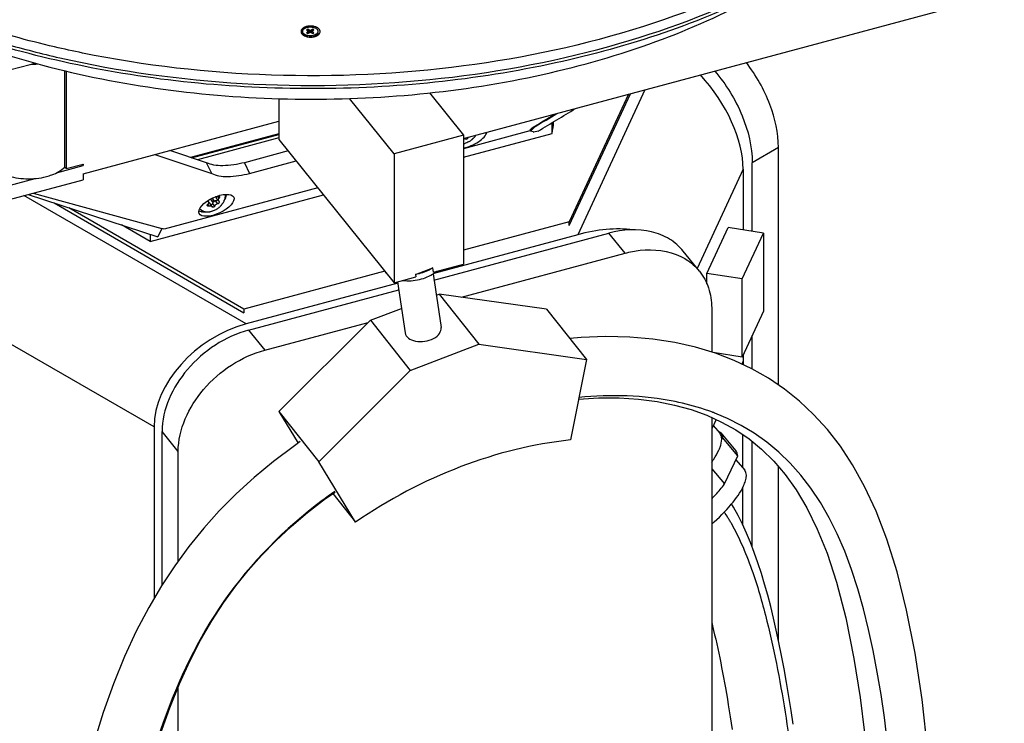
# Model space of a CAD drawing. Header units: millimetres. Extents: x 495 to 1405, y 204 to 2450.
# Tile 4 of 6: x 836 to 1351, y 1695 to 2063. Entities that reach past the tile are written whole.
import ezdxf

# ---------------------------------------------------------------- set-up
doc = ezdxf.new("R2010")
doc.units = ezdxf.units.MM
doc.header["$LTSCALE"] = 172.55681
doc.layers.get('0').update_dxf_attribs({"linetype": 'CONTINUOUS'})

msp = doc.modelspace()

# ---------------------------------------------------------------- linework, layer by layer
at = {"color": 7, "linetype": 'Continuous'}
for p, q in [((1068.41, 2000.56), (1351.38, 2076.55)), ((984.21, 2056.63), (984.21, 2056.08)), ((986.93, 2057.76), (986.27, 2057.38)), ((986.27, 2057.38), (987.36, 2056.75)), ((987.36, 2056.51), (986.27, 2055.88)), ((986.27, 2055.88), (986.93, 2055.5)), ((987.3, 2056.79), (986.93, 2057.76)), ((988.01, 2057.13), (986.93, 2057.76)), ((986.93, 2055.5), (988.01, 2056.13)), ((987.36, 2055.76), (987.36, 2056.51)), ((987.45, 2055.81), (987.45, 2056.63)), ((987.48, 2056.34), (987.45, 2056.4)), ((987.48, 2056.34), (987.45, 2056.32)), ((987.92, 2056.08), (987.48, 2056.34)), ((988.01, 2056.13), (988.01, 2057.13)), ((989.53, 2057.76), (988.44, 2057.13)), ((988.44, 2057.13), (988.44, 2056.13)), ((988.44, 2056.13), (989.53, 2055.5)), ((988.98, 2056.34), (988.53, 2056.08)), ((989, 2056.4), (988.98, 2056.34)), ((989, 2056.32), (988.98, 2056.34)), ((989, 2055.81), (989, 2056.63)), ((989.09, 2056.75), (990.18, 2057.38)), ((989.09, 2056.51), (989.09, 2055.76)), ((990.18, 2055.88), (989.09, 2056.51)), ((989.53, 2057.76), (989.15, 2056.79)), ((990.18, 2057.38), (989.53, 2057.76)), ((989.53, 2055.5), (990.18, 2055.88)), ((992.25, 2056.63), (992.25, 2056.07)), ((985.38, 2054.43), (986.24, 2053.94)), ((989.98, 2053.8), (991.06, 2054.43)), ((830.77, 2036.48), (841.59, 2039.39)), ((841.58, 2039.38), (844.11, 2040.06)), ((859.7, 2036.08), (859.7, 1985.86)), ((860.51, 2035.9), (860.51, 1984.86)), ((1163.29, 2026.04), (1128.15, 1950.32)), ((971.83, 2021.48), (971.83, 2000.09)), ((1032.14, 1992.6), (1008.82, 2021.54)), ((1050.56, 2024.49), (1068.41, 2002.34)), ((1123.76, 1955.1), (1155.86, 2024.04)), ((1154.82, 2023.76), (1123.76, 1957.06)), ((869.39, 1982.13), (971.83, 2009.64)), ((1103.18, 2004.6), (1068.41, 1995.27)), ((1103.09, 2004.94), (1104.3, 2006.23)), ((1103.49, 2004.37), (1103.09, 2004.94)), ((1105.91, 2006.89), (1103.49, 2004.37)), ((1104.3, 2006.23), (1105.91, 2006.89)), ((1107.4, 2004.5), (1105.16, 2003.91)), ((1114.75, 2003.21), (1114.76, 2008.91)), ((971.83, 2003.08), (925.62, 1990.68)), ((926.1, 1990.52), (971.83, 2002.79)), ((971.83, 2000.88), (929.27, 1989.46)), ((971.83, 2000.09), (1032.14, 1925.23)), ((1068.41, 2002.34), (1032.14, 1992.6)), ((1068.41, 1990.78), (1114.75, 2003.21)), ((1068.41, 2002.34), (1068.41, 1934.97)), ((1070.6, 2000.81), (1070.38, 2001.09)), ((1074.31, 2001.58), (1074.3, 2001.57)), ((1074.31, 2001.58), (1074.3, 2001.57)), ((1104.79, 2004.02), (1105.16, 2003.91)), ((934, 1987.88), (914.76, 1994.32)), ((976.64, 1994.12), (953.77, 1987.98)), ((1233.21, 1995.85), (1219.49, 1987.93)), ((1233.21, 1871.73), (1233.21, 1995.85)), ((906.9, 1992.2), (936.64, 1982.25)), ((956.42, 1982.35), (980.84, 1988.91)), ((1032.14, 1992.6), (1032.14, 1925.23)), ((855.43, 1982.69), (869.39, 1986.44)), ((860.51, 1984.86), (859.7, 1985.86)), ((860.51, 1984.86), (869.39, 1987.25)), ((868.85, 1987.11), (869.39, 1986.43)), ((869.39, 1987.25), (869.39, 1986.43)), ((936.64, 1982.25), (934, 1987.88)), ((953.77, 1987.98), (956.42, 1982.35)), ((1214.75, 1984.55), (1190.68, 1932.7)), ((1214.75, 1984.55), (1214.75, 1952.79)), ((1219.49, 1952.06), (1219.49, 1987.93)), ((830.76, 1976.06), (844.25, 1979.68)), ((830.77, 1968.71), (869.39, 1979.08)), ((869.39, 1982.13), (869.39, 1979.09)), ((992.19, 1974.82), (911.82, 1953.26)), ((954.7, 1903.63), (838.41, 1970.76)), ((840.68, 1971.37), (908.44, 1949.23)), ((843.21, 1972.05), (910.57, 1953.6)), ((904.4, 1946.78), (995.16, 1971.13)), ((934.98, 1967.57), (934.58, 1968.07)), ((937.17, 1967.53), (936.05, 1968.93)), ((937.95, 1968.16), (936.95, 1969.4)), ((940.27, 1967.96), (939.08, 1969.44)), ((940.52, 1969.41), (939.81, 1970.29)), ((943.87, 1970.97), (943.87, 1970.97)), ((943.87, 1970.97), (943.87, 1970.97)), ((944.45, 1971), (943.9, 1970.85)), ((854.19, 1966.96), (953.49, 1909.42)), ((953.49, 1911.38), (861.95, 1964.42)), ((931.5, 1963.02), (931.5, 1963.02)), ((931.5, 1963.02), (931.5, 1963.02)), ((934.65, 1967.83), (934.5, 1968.02)), ((935.34, 1965.33), (934.63, 1966.21)), ((936.79, 1965.24), (935.59, 1966.73)), ((938.28, 1965.31), (937.12, 1966.74)), ((939.83, 1966.53), (938.67, 1967.97)), ((941.29, 1965.29), (941.28, 1965.28)), ((941.29, 1965.29), (941.28, 1965.28)), ((931.12, 1962.46), (932.08, 1962.71)), ((932.26, 1962.63), (931.41, 1962.41)), ((931.56, 1962.23), (931.41, 1962.41)), ((932.09, 1962.71), (932.08, 1962.71)), ((932.09, 1962.71), (932.08, 1962.71)), ((932.38, 1962.58), (932.38, 1962.59)), ((932.39, 1962.59), (932.38, 1962.59)), ((904.4, 1946.78), (889.48, 1955.42)), ((910.57, 1953.6), (908.44, 1949.23)), ((1123.76, 1957.06), (1068.41, 1942.21)), ((1123.76, 1955.1), (1123.76, 1957.06)), ((1195.79, 1930.02), (1206.92, 1954)), ((1225.37, 1951.15), (1206.92, 1954)), ((904.4, 1950.55), (904.4, 1946.78)), ((1128.15, 1950.32), (1052.92, 1930.07)), ((1052.96, 1926.49), (1144.5, 1951.13)), ((1152.95, 1940.66), (1144.5, 1951.13)), ((1214.24, 1927.17), (1225.37, 1951.15)), ((1225.37, 1951.15), (1225.37, 1910.32)), ((1067.38, 1917.63), (1152.95, 1940.66)), ((1191.85, 1931.26), (1183.4, 1941.72)), ((1043.29, 1929.53), (1052.39, 1933.04)), ((1052.73, 1930.76), (1052.39, 1933.04)), ((1052.73, 1930.76), (1068.41, 1934.97)), ((906.47, 1849.82), (769.58, 1928.85)), ((1027.19, 1931.16), (953.49, 1911.38)), ((1032.14, 1925.23), (1043.48, 1928.28)), ((1043.29, 1929.53), (1043.48, 1928.28)), ((1052.45, 1929.84), (1056.66, 1901.78)), ((1195.79, 1924.6), (1195.79, 1930.02)), ((1214.24, 1927.17), (1195.79, 1930.02)), ((1214.24, 1886.34), (1214.24, 1927.17)), ((1033.97, 1924.97), (954.7, 1903.63)), ((1033.86, 1925.7), (1037.87, 1898.96)), ((955.99, 1900.38), (1034.49, 1921.51)), ((1054.12, 1918.72), (1055.64, 1919.3)), ((1055.64, 1919.3), (1076.51, 1893.05)), ((1111.84, 1911.29), (1055.64, 1919.3)), ((953.49, 1911.38), (953.49, 1909.42)), ((1019.66, 1905.58), (1035.95, 1911.79)), ((1198.27, 1912.04), (1198.27, 1888.94)), ((1111.84, 1911.29), (1132.71, 1885.04)), ((1225.37, 1910.32), (1214.24, 1886.34)), ((964.44, 1889.92), (1018.57, 1904.49)), ((1019.66, 1905.58), (971.8, 1857.86)), ((1019.66, 1905.58), (1040.54, 1879.32)), ((955.99, 1900.38), (964.44, 1889.92)), ((1129.92, 1896.54), (1124.03, 1895.96)), ((1219.49, 1880.1), (1219.49, 1897.66)), ((1040.54, 1879.32), (1076.51, 1893.05)), ((1076.51, 1893.05), (1132.71, 1885.04)), ((1214.24, 1886.34), (1199.1, 1888.68)), ((1210.02, 1884.59), (1200.18, 1888.36)), ((1214.75, 1887.44), (1214.75, 1882.36)), ((1132.71, 1885.04), (1124.42, 1842.97)), ((1219.3, 1880.21), (1210.02, 1884.59)), ((1214.57, 1883.86), (1214.04, 1882.72)), ((1214.57, 1882.45), (1214.57, 1883.86)), ((992.68, 1831.6), (1040.54, 1879.32)), ((971.8, 1857.86), (981.91, 1841.34)), ((971.8, 1857.86), (992.68, 1831.6)), ((1187.55, 1858.83), (1195.75, 1855.87)), ((1195.75, 1855.87), (1203.45, 1852.37)), ((1198.27, 1854.73), (1198.24, 870.4)), ((1199.3, 1857.26), (1199.13, 1857.33)), ((1199.3, 1857.26), (1199.13, 1857.33)), ((906.47, 1849.82), (906.47, 1760.03)), ((1200.56, 1853.69), (1198.27, 1848.74)), ((1199.09, 1850.51), (1202.62, 1846.33)), ((910.67, 1767.1), (910.67, 1847.36)), ((919.12, 1836.89), (910.67, 1847.36)), ((1201.85, 1847.24), (1202.29, 1847.3)), ((1203, 1846.66), (1210.97, 1837.23)), ((1214.57, 1828.33), (1214.57, 1845.72)), ((983.02, 1842.1), (979.91, 1839.98)), ((1203.55, 1843.4), (1203.93, 1844.2)), ((1211.9, 1834.77), (1203.93, 1844.2)), ((1219.49, 1786.92), (1219.49, 1842.15)), ((919.12, 1779.65), (919.12, 1836.89)), ((1205.03, 1819.96), (1211.9, 1834.77)), ((1011.98, 1800.06), (992.68, 1831.6)), ((1210.92, 1832.65), (1215.56, 1827.16)), ((1233.21, 1738.31), (1233.21, 1829.05)), ((1198.26, 1827.96), (1205.03, 1819.96)), ((1000.11, 1815), (1011.98, 1800.06)), ((1214.57, 1798.49), (1214.57, 1818.25)), ((919.09, 448.83), (919.12, 1713.79)), ((1205.47, 1713.29), (1205.96, 1710.45)), ((1205.96, 1710.45), (1206.48, 1707.44)), ((1206.48, 1707.44), (1206.97, 1704.53)), ((1206.97, 1704.53), (1207.49, 1701.31)), ((1207.49, 1701.31), (1207.98, 1698.24))]:
    msp.add_line(p, q, dxfattribs=at)
for points in [[(1200.18, 1888.36), (1189.86, 1891.47), (1178.95, 1893.93), (1167.46, 1895.7), (1155.46, 1896.75), (1142.95, 1897.04), (1129.92, 1896.54)], [(1311.43, 1680.1), (1308.32, 1707.31), (1304.66, 1731.56), (1300.29, 1753.97), (1295.31, 1773.96), (1289.97, 1791.07), (1284.35, 1805.73), (1278.31, 1818.73), (1272, 1830.06), (1265.6, 1839.75), (1258.81, 1848.5), (1251.63, 1856.38), (1244.24, 1863.31), (1236.37, 1869.59), (1228.02, 1875.25), (1219.3, 1880.21)], [(1128.63, 1864.33), (1139.11, 1864.96), (1149.81, 1864.96), (1160.04, 1864.32), (1169.72, 1863.07), (1178.85, 1861.24), (1187.55, 1858.83)], [(1290.16, 1685.78), (1288.62, 1697.9), (1286.88, 1709.85), (1284.94, 1721.54), (1282.78, 1732.89), (1280.38, 1743.93), (1277.72, 1754.67), (1274.75, 1765.12), (1271.46, 1775.2), (1267.86, 1784.8), (1263.95, 1793.83), (1259.72, 1802.34), (1255.15, 1810.31), (1250.23, 1817.74), (1244.96, 1824.6), (1239.35, 1830.91), (1233.4, 1836.66), (1227.14, 1841.85), (1220.55, 1846.51), (1213.69, 1850.62), (1206.57, 1854.21), (1201.19, 1856.47)], [(1203.45, 1852.37), (1210.83, 1848.25), (1217.81, 1843.52), (1224.39, 1838.14), (1230.76, 1831.92), (1236.77, 1824.88), (1242.45, 1816.92), (1248.08, 1807.46), (1253.5, 1796.42), (1258.61, 1783.76), (1263.53, 1768.71)], [(979.91, 1839.98), (969.04, 1831.8), (958.95, 1823.43), (949.45, 1814.76), (940.64, 1805.88), (932.48, 1796.81), (924.67, 1787.22), (917.32, 1777.19), (910.42, 1766.73), (903.71, 1755.34)], [(986.82, 1805.05), (996.26, 1812.31), (1001.2, 1815.76)], [(1212.04, 1803.56), (1209.66, 1807.84), (1208.64, 1809.5)], [(909.93, 1689.34), (914.72, 1702.84), (919.79, 1715.45), (925.18, 1727.27), (930.82, 1738.24), (936.7, 1748.38), (942.87, 1757.88), (949.21, 1766.63), (955.71, 1774.74), (962.69, 1782.62), (970.2, 1790.31), (978.16, 1797.71), (986.82, 1805.05)], [(1240.94, 1694.36), (1239.86, 1701.48), (1238.68, 1708.88), (1237.45, 1716.18), (1236.17, 1723.31), (1234.83, 1730.35), (1233.46, 1737.14), (1232.07, 1743.59), (1230.64, 1749.79), (1229.16, 1755.83), (1227.61, 1761.75), (1225.99, 1767.51), (1224.29, 1773.15), (1222.48, 1778.69), (1220.57, 1784.11), (1218.57, 1789.31), (1216.49, 1794.28), (1214.32, 1799.03), (1212.04, 1803.56)], [(1263.53, 1768.71), (1268.4, 1749.93), (1272.68, 1728.68), (1275.9, 1708.24), (1278.21, 1689.89)], [(903.71, 1755.34), (897.21, 1742.92), (891.07, 1729.67), (885.27, 1715.43), (879.91, 1700.46), (874.92, 1684.6), (870.09, 1667.05), (865.59, 1648.27), (861.33, 1627.85), (856.99, 1603.71)], [(1198.26, 1747.49), (1198.71, 1745.71), (1199.27, 1743.41), (1199.82, 1741.09)], [(1199.82, 1741.09), (1200.36, 1738.74), (1200.89, 1736.36), (1201.42, 1733.95), (1201.94, 1731.51), (1202.46, 1729.03), (1202.97, 1726.52), (1203.47, 1723.98), (1203.97, 1721.39), (1204.47, 1718.75), (1204.97, 1716.06), (1205.47, 1713.29)], [(1207.98, 1698.24), (1208.49, 1694.98), (1208.99, 1691.63)]]:
    msp.add_lwpolyline(points, dxfattribs=at)
for centre, radius, start, end in [((985.24, 2056.5), 1.85, 157.4071, 166.2082), ((985.45, 2056.66), 2.07, 205.173, 207.7154), ((987.34, 2054.28), 4.97, 115.6415, 119.9421), ((987.62, 2053.7), 5.61, 112.9362, 115.6753), ((987.81, 2053.26), 6.09, 110.4894, 112.9411), ((988.25, 2051.81), 7.61, 100.3576, 103.0524), ((988.31, 2051.51), 7.91, 99.4039, 100.3699), ((988.33, 2051.33), 8.1, 97.8483, 99.4019), ((988.36, 2051.12), 8.31, 95.9975, 97.8477), ((988.38, 2050.97), 8.46, 94.7008, 95.9997), ((988.39, 2050.85), 8.58, 91.1011, 94.6983), ((988.39, 2050.85), 8.58, 89.6293, 91.1045), ((988.39, 2050.84), 8.59, 85.0479, 89.6296), ((988.41, 2051.06), 8.37, 81.4779, 85.0575), ((988.45, 2051.36), 8.07, 80.0674, 81.4675), ((988.49, 2051.56), 7.86, 78.8782, 80.0668), ((988.55, 2051.88), 7.54, 76.3612, 78.8884), ((989, 2053.31), 6.03, 67.0773, 69.0324), ((989.19, 2053.76), 5.55, 63.4536, 67.1016), ((989.37, 2054.13), 5.13, 62.2379, 63.4217), ((989.53, 2054.43), 4.79, 59.2507, 62.2589), ((989.8, 2054.87), 4.28, 54.4302, 59.2781), ((990.01, 2055.18), 3.9, 52.6489, 54.3825), ((991.1, 2056.27), 2.36, 32.9125, 35.4933), ((991.23, 2056.35), 2.2, 27.649, 32.9411), ((991.64, 2056.55), 1.76, 341.9902, 352.2356), ((991.68, 2056.53), 1.72, 3.656, 14.5889), ((991.73, 2056.53), 1.67, 352.283, 359.9727), ((991.74, 2056.53), 1.66, 359.9904, 3.5998), ((986.3, 2057.33), 3.16, 224.698, 227.1894), ((986.43, 2057.47), 3.35, 227.1823, 228.8992), ((986.61, 2057.68), 3.63, 228.9287, 232.8385), ((986.8, 2057.93), 3.94, 232.8136, 234.8896), ((986.96, 2058.15), 4.21, 234.8966, 237.5925), ((987.24, 2057.64), 3.71, 238.6272, 239.9628), ((987.95, 2060.19), 6.49, 250.1492, 251.3724), ((988.06, 2060.51), 6.82, 251.3867, 254.443), ((988.15, 2060.85), 7.17, 254.4318, 256.3529), ((988.26, 2061.28), 7.62, 256.3725, 259.8875), ((988.37, 2061.9), 8.25, 259.8911, 264.5768), ((988.21, 2060.49), 6.74, 262.9225, 265.3204), ((988.4, 2062.17), 8.52, 264.5515, 265.433), ((988.23, 2060.66), 6.91, 265.3148, 275.8366), ((988.4, 2062.24), 8.59, 265.4345, 268.849), ((988.4, 2062.24), 8.59, 268.8495, 272.5597), ((988.4, 2062.22), 8.58, 272.5585, 273.8774), ((988.41, 2062.09), 8.44, 273.8702, 277.0663), ((988.44, 2061.85), 8.2, 277.0718, 278.6073), ((988.48, 2061.59), 7.93, 278.6021, 280.9083), ((988.54, 2061.26), 7.6, 280.9121, 282.5591), ((988.62, 2060.92), 7.25, 282.5529, 285.3588), ((989.54, 2054.04), 0.683, 350.5557, 351.332), ((988.69, 2047.39), 6.95, 72.3815, 75.0337), ((988.74, 2060.49), 6.8, 285.3393, 289.4378), ((988.9, 2060.03), 6.31, 289.4602, 291.4568), ((989.17, 2057.71), 3.79, 299.9169, 300.0801), ((989.26, 2057.56), 3.61, 300.0637, 303.6756), ((989.04, 2059.68), 5.94, 291.4546, 293.6005), ((989.18, 2059.36), 5.59, 293.605, 295.2757), ((989.43, 2058.83), 5.01, 295.2179, 299.931), ((840.93, 2076.92), 37.54, 270.9916, 277.1543), ((-1108.4, 5706.26), 4314.26, 300.90389, 301.20743), ((-546.49, 4769.69), 3218.98, 300.85265, 301.10095), ((-600.24, 4878.25), 3340.01, 300.71868, 300.94612), ((1068.03, 2012.31), 47.61, 348.979, 356.4365), ((1066.31, 1865.33), 143.93, 74.495, 75.0306), ((1066.01, 2008.13), 10.56, 299.2231, 302.5023), ((1065.89, 2008.31), 10.78, 302.5126, 310.7039), ((1065.89, 2008.32), 10.79, 310.6994, 312.1384), ((1065.91, 2008.29), 10.76, 312.1386, 313.0859), ((1065.94, 2008.27), 10.72, 313.086, 313.7896), ((1065.96, 2008.25), 10.69, 313.7898, 314.0393), ((1065.97, 2008.24), 10.68, 314.0392, 314.6559), ((1065.98, 2008.23), 10.66, 314.6559, 315.1229), ((1066, 2008.2), 10.62, 315.1223, 316.4443), ((1066.05, 2008.16), 10.56, 316.4446, 317.3321), ((1066.11, 2008.1), 10.48, 317.3312, 318.7955), ((1066.24, 2007.99), 10.31, 318.7919, 321.4963), ((1066.34, 2007.91), 10.18, 321.5613, 321.7631), ((1066.36, 2007.89), 10.15, 321.7629, 322.3862), ((1066.46, 2007.81), 10.02, 322.383, 324.477), ((1066.65, 2007.68), 9.79, 324.4765, 326.5448), ((1066.67, 2006.42), 8.73, 281.4562, 285.1087), ((1066.57, 2006.82), 9.14, 285.1042, 288.0619), ((939.86, 1969.92), 0.939, 174.7099, 179.9319), ((939.68, 1969.9), 0.754, 194.3289, 195.6428), ((939.65, 1969.89), 0.723, 195.5965, 205.9252), ((939.62, 1969.88), 0.694, 205.991, 208.9109), ((939.61, 1969.87), 0.68, 208.9083, 218.8136), ((940.91, 1968.37), 0.773, 189.9324, 194.1111), ((940.84, 1968.36), 0.694, 194.1009, 199.5924), ((939.99, 1970.02), 0.754, 358.8632, 3.4618), ((935.38, 1971.59), 8.58, 334.7443, 336.1895), ((935.63, 1971.48), 8.31, 336.1806, 339.22), ((936.17, 1971.28), 7.73, 339.1783, 344.3433), ((936.43, 1971.2), 7.46, 344.3607, 344.6584), ((936.82, 1971.1), 7.06, 344.5936, 350.3237), ((937.29, 1971.02), 6.58, 350.326, 354.5296), ((937.59, 1970.99), 6.28, 354.5465, 356.548), ((938.16, 1970.98), 5.71, 359.9546, 4.12), ((937.86, 1970.98), 6.01, 357.9718, 358.7221), ((937.81, 1970.98), 6.06, 357.7389, 357.9725), ((937.76, 1970.98), 6.1, 357.0445, 357.7384), ((937.71, 1970.98), 6.16, 356.5528, 357.0448), ((937.95, 1970.98), 5.92, 358.7209, 359.932), ((933.8, 1966.76), 4.39, 220.4475, 220.9585), ((933.81, 1966.77), 4.4, 220.9634, 226.2326), ((933.84, 1966.8), 4.45, 226.2328, 228.7907), ((933.87, 1966.83), 4.49, 228.7893, 230.1733), ((933.89, 1966.85), 4.52, 230.1733, 231.4326), ((933.9, 1966.87), 4.54, 231.4321, 232.0593), ((933.91, 1966.88), 4.55, 232.0592, 232.6063), ((933.92, 1966.89), 4.56, 232.6063, 233.2082), ((933.93, 1966.91), 4.58, 233.2083, 233.9727), ((933.95, 1966.94), 4.62, 233.9748, 236.1484), ((933.98, 1966.99), 4.68, 236.1484, 237.9346), ((934.03, 1967.06), 4.76, 238.0109, 240.2166), ((934.08, 1967.16), 4.88, 240.2202, 243.2168), ((934.25, 1967.09), 0.913, 336.673, 343.6986), ((934.31, 1967.08), 0.854, 343.7202, 351.7252), ((934.36, 1967.07), 0.801, 353.8428, 359.9469), ((934.34, 1967.07), 0.824, 351.762, 353.8606), ((933.62, 1972.73), 10.68, 302.4988, 303.8306), ((933.55, 1972.83), 10.8, 303.8389, 312.0626), ((933.57, 1972.8), 10.77, 312.0641, 312.4767), ((933.6, 1972.77), 10.73, 312.4758, 314.0383), ((933.64, 1972.74), 10.68, 314.0393, 314.4684), ((933.66, 1972.72), 10.65, 314.468, 315.7156), ((933.68, 1972.7), 10.62, 315.7554, 316.0911), ((933.73, 1972.65), 10.55, 316.0895, 317.9455), ((933.82, 1972.57), 10.43, 317.9458, 319.4319), ((933.9, 1972.5), 10.32, 319.4327, 320.3868), ((933.96, 1972.45), 10.24, 320.3869, 321.4037), ((934.01, 1972.41), 10.18, 321.4042, 321.8612), ((934.07, 1972.36), 10.11, 321.86, 323.2005), ((934.15, 1972.3), 10, 323.2012, 324.1036), ((934.29, 1972.2), 9.83, 324.0997, 326.3029), ((934.56, 1972.02), 9.51, 326.2974, 329.6414), ((934.74, 1971.92), 9.3, 329.6523, 330.0141), ((935.04, 1971.75), 8.95, 329.9796, 334.3916), ((935.28, 1971.63), 8.68, 334.4039, 334.7465), ((934.12, 1967.23), 4.96, 243.2108, 244.1012), ((934.15, 1967.29), 5.02, 244.1025, 245.6528), ((934.18, 1967.35), 5.09, 245.7682, 246.7832), ((934.2, 1967.41), 5.15, 246.7838, 247.971), ((934.23, 1967.48), 5.23, 247.9713, 249.2562), ((934.3, 1967.66), 5.42, 249.3703, 253.6765), ((934.35, 1967.84), 5.61, 253.6596, 254.8617), ((934.38, 1967.96), 5.73, 254.8657, 257.0528), ((934.43, 1968.17), 5.95, 257.0589, 260.0673), ((934.46, 1968.32), 6.1, 260.0566, 260.4768), ((934.47, 1968.42), 6.21, 260.4811, 262.3758), ((934.49, 1968.52), 6.3, 262.3715, 262.5462), ((934.5, 1968.59), 6.38, 262.5488, 264.0336), ((934.51, 1968.68), 6.47, 264.0312, 264.4781), ((934.51, 1968.73), 6.52, 264.4783, 265.0248), ((934.51, 1968.77), 6.56, 265.0244, 265.2093), ((934.52, 1968.8), 6.59, 265.2094, 265.6079), ((934.52, 1968.85), 6.64, 265.6081, 266.1245), ((934.53, 1968.97), 6.76, 266.128, 267.818), ((934.54, 1969.22), 7.01, 267.8248, 270.6512), ((934.54, 1969.48), 7.26, 270.6455, 272.4825), ((934.53, 1969.66), 7.45, 272.4805, 273.7756), ((934.52, 1969.82), 7.61, 273.7751, 274.9526), ((934.51, 1969.95), 7.73, 274.9518, 275.8507), ((934.49, 1970.14), 7.93, 275.8564, 278.1557), ((934.25, 1971.27), 9.09, 284.8718, 287.4846), ((1043.44, 1943.77), 16.6, 305.471, 305.6867), ((1043.69, 1943.42), 16.16, 305.6735, 308.2813), ((1044.32, 1942.62), 15.15, 308.2803, 310.8957), ((1155.78, 1742.76), 122.5, 70.4568, 71.5839), ((1156.36, 1744.41), 120.74, 69.4559, 70.4564), ((1156.71, 1745.34), 119.75, 69.2516, 69.4548), ((1157.1, 1746.38), 118.64, 68.1727, 69.1675), ((1198.22, 1843.74), 5.72, 4.5868, 9.0902), ((1154.44, 1596.94), 267.45, 124.9668, 126.7399), ((1126.87, 1753.59), 93.58, 31.3762, 33.5189), ((1122.23, 1750.72), 99.04, 31.0897, 31.3965), ((1121.11, 1750.04), 100.35, 30.7288, 31.0895), ((1117.98, 1748.19), 103.98, 29.61, 30.7238)]:
    msp.add_arc(centre, radius, start, end, dxfattribs=at)
for centre, major_axis, ratio, start_param, end_param in [((1173.92, 2008.12), (-32.63, 43.38), 0.565748, -2.496705, -1.395631), ((1071.47, 2001.17), (9.05, 4.22), 0.430897, 4.175972, 5.939434), ((935.56, 1970.06), (8.33, 5.15), 0.696067, -0.97281, -0.604705), ((935.91, 1969.64), (9.05, 4.22), 0.430897, -0.585745, -0.513387), ((935.56, 1970.06), (8.33, 5.15), 0.696067, -2.649004, -2.489522), ((928.29, 1979.11), (-9.27, 17.37), 0.467227, -3.761689, -3.72503), ((935.56, 1970.06), (8.33, 5.15), 0.696067, -2.452863, -2.239772), ((1128.15, 1909.5), (56.87, 26.54), 0.613106, 7.063074, 7.575297), ((954.7, 1862.8), (43.34, 29.57), 0.715192, 1.116769, 2.687565), ((1047.27, 1900.37), (9.4, 1.41), 0.616791, 3.141857, 6.28345)]:
    msp.add_ellipse(centre, major_axis=major_axis, ratio=ratio, start_param=start_param, end_param=end_param, dxfattribs=at)
msp.add_ellipse((939.1, 1965.67), major_axis=(9.05, 4.22), ratio=0.430897, dxfattribs=at)
for points, knots in [([(1243.26, 2094.22), (1217.9, 2079.58), (1160.72, 2055.59), (1067.4, 2035.7), (968.22, 2031.1), (901.57, 2038.67), (869.07, 2045.31)], [0, 0, 0, 0, 0.228502, 0.479446, 0.741119, 1, 1, 1, 1]), ([(749.8, 2078.56), (766.13, 2069.09), (801.86, 2052.39), (881.06, 2028.24), (988.53, 2016.45), (1096.01, 2028.07), (1175.25, 2052.11), (1211, 2068.75), (1227.35, 2078.19)], [0, 0, 0, 0, 0.114254, 0.237534, 0.499996, 0.762462, 0.885741, 1, 1, 1, 1]), ([(1227.16, 2078.64), (1192.4, 2060.94), (1113.96, 2035.01), (989.66, 2022.4), (865.24, 2034.75), (786.64, 2060.51), (751.73, 2078.12)], [0, 0, 0, 0, 0.238985, 0.499633, 0.760481, 1, 1, 1, 1]), ([(857.11, 2042.82), (888.47, 2035.69), (953.11, 2026.85), (1050.1, 2028.82), (1142.73, 2045.49), (1200.37, 2066.82), (1226.45, 2080.06)], [0, 0, 0, 0, 0.255455, 0.515607, 0.767633, 1, 1, 1, 1]), ([(869.07, 2045.31), (864.18, 2046.3), (845.06, 2050.47), (826.16, 2055.69), (812.28, 2060.2)], [0, 0, 0, 0, 0.254499, 1, 1, 1, 1]), ([(983.45, 2056.1), (983.47, 2056.05), (983.5, 2055.94), (983.55, 2055.83), (983.57, 2055.78)], [0, 0, 0, 0, 0.494776, 1, 1, 1, 1]), ([(984.21, 2056.63), (984.21, 2056.75), (984.24, 2056.98), (984.37, 2057.32), (984.59, 2057.64), (985, 2058.05), (985.7, 2058.48), (986.71, 2058.82), (987.84, 2058.97), (989, 2058.94), (990.1, 2058.72), (990.77, 2058.44), (991.07, 2058.27)], [0, 0, 0, 0, 0.042886, 0.087538, 0.135389, 0.187363, 0.304627, 0.438277, 0.582593, 0.729723, 0.871305, 1, 1, 1, 1]), ([(985.38, 2054.99), (985.21, 2055.09), (984.89, 2055.31), (984.5, 2055.71), (984.26, 2056.16), (984.21, 2056.48), (984.21, 2056.63)], [0, 0, 0, 0, 0.289766, 0.548994, 0.782192, 1, 1, 1, 1]), ([(984.21, 2056.08), (984.21, 2055.96), (984.24, 2055.71), (984.34, 2055.48), (984.4, 2055.37)], [0, 0, 0, 0, 0.488809, 1, 1, 1, 1]), ([(987.36, 2056.75), (987.39, 2056.74), (987.43, 2056.71), (987.45, 2056.65), (987.45, 2056.63)], [0, 0, 0, 0, 0.550734, 1, 1, 1, 1]), ([(987.45, 2056.63), (987.45, 2056.61), (987.43, 2056.55), (987.39, 2056.52), (987.36, 2056.51)], [0, 0, 0, 0, 0.449339, 1, 1, 1, 1]), ([(988.44, 2057.13), (988.38, 2057.09), (988.23, 2057.06), (988.08, 2057.09), (988.01, 2057.13)], [0, 0, 0, 0, 0.499943, 1, 1, 1, 1]), ([(988.01, 2056.13), (988.08, 2056.17), (988.23, 2056.2), (988.38, 2056.17), (988.44, 2056.13)], [0, 0, 0, 0, 0.499943, 1, 1, 1, 1]), ([(989, 2056.63), (989, 2056.65), (989.02, 2056.7), (989.06, 2056.74), (989.09, 2056.75)], [0, 0, 0, 0, 0.449339, 1, 1, 1, 1]), ([(989.09, 2056.51), (989.06, 2056.52), (989.02, 2056.55), (989, 2056.61), (989, 2056.63)], [0, 0, 0, 0, 0.550734, 1, 1, 1, 1]), ([(991.07, 2058.27), (991.25, 2058.17), (991.57, 2057.95), (991.95, 2057.54), (992.19, 2057.1), (992.25, 2056.78), (992.25, 2056.63)], [0, 0, 0, 0, 0.289766, 0.548994, 0.782192, 1, 1, 1, 1]), ([(992.25, 2056.63), (992.25, 2056.45), (992.17, 2056.07), (991.96, 2055.74), (991.83, 2055.59)], [0, 0, 0, 0, 0.477511, 1, 1, 1, 1]), ([(992.16, 2055.58), (992.17, 2055.62), (992.22, 2055.78), (992.25, 2055.95), (992.25, 2056.07)], [0, 0, 0, 0, 0.255172, 1, 1, 1, 1]), ([(819.53, 2052.85), (822.59, 2051.9), (835.01, 2048.21), (847.59, 2044.99), (857.11, 2042.82)], [0, 0, 0, 0, 0.246876, 1, 1, 1, 1]), ([(983.82, 2055.37), (983.86, 2055.33), (983.93, 2055.24), (984.01, 2055.15), (984.05, 2055.11)], [0, 0, 0, 0, 0.492564, 1, 1, 1, 1]), ([(984.4, 2055.37), (984.41, 2055.35), (984.44, 2055.3), (984.47, 2055.25), (984.5, 2055.21)], [0, 0, 0, 0, 0.246628, 1, 1, 1, 1]), ([(984.5, 2055.21), (984.54, 2055.14), (984.77, 2054.85), (985.07, 2054.62), (985.31, 2054.48)], [0, 0, 0, 0, 0.23085, 1, 1, 1, 1]), ([(988.4, 2054.31), (987.85, 2054.3), (987.04, 2054.37), (986.04, 2054.66), (985.59, 2054.87), (985.38, 2054.99)], [0, 0, 0, 0, 0.52475, 0.771701, 1, 1, 1, 1]), ([(985.39, 2054.43), (985.68, 2054.27), (986.33, 2053.99), (987.02, 2053.85), (987.38, 2053.8)], [0, 0, 0, 0, 0.476459, 1, 1, 1, 1]), ([(990.85, 2054.87), (990.49, 2054.69), (989.68, 2054.42), (988.83, 2054.32), (988.4, 2054.31)], [0, 0, 0, 0, 0.479083, 1, 1, 1, 1]), ([(988.93, 2053.79), (989.32, 2053.83), (990.06, 2053.97), (990.76, 2054.25), (991.06, 2054.43)], [0, 0, 0, 0, 0.524097, 1, 1, 1, 1]), ([(991.83, 2055.59), (991.77, 2055.52), (991.48, 2055.23), (991.13, 2055.01), (990.85, 2054.87)], [0, 0, 0, 0, 0.230161, 1, 1, 1, 1]), ([(991.27, 2054.55), (991.33, 2054.6), (991.57, 2054.77), (991.78, 2054.97), (991.91, 2055.15)], [0, 0, 0, 0, 0.266789, 1, 1, 1, 1]), ([(991.91, 2055.15), (991.94, 2055.18), (992.03, 2055.32), (992.11, 2055.47), (992.16, 2055.58)], [0, 0, 0, 0, 0.259716, 1, 1, 1, 1]), ([(1233.21, 1995.85), (1233.21, 2003.5), (1229.52, 2019.52), (1221.54, 2033.68), (1216.4, 2040.32)], [0, 0, 0, 0, 0.47665, 1, 1, 1, 1]), ([(1199.83, 2035.87), (1205.82, 2028.98), (1215.12, 2013.8), (1219.49, 1996.32), (1219.49, 1987.93)], [0, 0, 0, 0, 0.52122, 1, 1, 1, 1]), ([(1069.12, 2000.74), (1069.15, 2000.7), (1069.2, 2000.6), (1069.22, 2000.49), (1069.22, 2000.44)], [0, 0, 0, 0, 0.499968, 1, 1, 1, 1]), ([(1069.28, 2000.26), (1069.25, 2000.3), (1069.22, 2000.36), (1069.22, 2000.42), (1069.22, 2000.44)], [0, 0, 0, 0, 0.73752, 1, 1, 1, 1]), ([(1070.6, 2000.81), (1070.57, 2000.68), (1070.43, 2000.5), (1070.2, 2000.32), (1069.87, 2000.14), (1069.43, 2000.07), (1069.28, 2000.26)], [0, 0, 0, 0, 0.252324, 0.40061, 0.55236, 1, 1, 1, 1]), ([(1070.81, 2001.2), (1070.78, 2001.17), (1070.7, 2001.05), (1070.64, 2000.91), (1070.6, 2000.81)], [0, 0, 0, 0, 0.272234, 1, 1, 1, 1]), ([(1071.17, 1998.91), (1071.03, 1998.83), (1070.46, 1998.53), (1069.86, 1998.28), (1069.4, 1998.13)], [0, 0, 0, 0, 0.25354, 1, 1, 1, 1]), ([(818.92, 1992.23), (818.92, 1991.15), (819.45, 1988.87), (821.63, 1985.86), (824.94, 1983.31), (830.83, 1980.57), (839.53, 1979.07), (846.73, 1979.78), (850.2, 1980.71)], [0, 0, 0, 0, 0.087225, 0.184013, 0.295618, 0.422547, 0.708074, 1, 1, 1, 1]), ([(850.2, 1980.71), (851.17, 1980.97), (854.6, 1982.07), (857.89, 1983.87), (859.78, 1985.68)], [0, 0, 0, 0, 0.275922, 1, 1, 1, 1]), ([(953.77, 1987.98), (950.06, 1987.1), (944.71, 1986.13), (937.98, 1986.52), (935.22, 1987.39), (934, 1987.88)], [0, 0, 0, 0, 0.570198, 0.803791, 1, 1, 1, 1]), ([(936.64, 1982.25), (937.86, 1981.76), (940.63, 1980.9), (947.36, 1980.5), (952.7, 1981.48), (956.42, 1982.35)], [0, 0, 0, 0, 0.196209, 0.429802, 1, 1, 1, 1]), ([(937.11, 1967.72), (937.11, 1967.82), (937.19, 1968.02), (937.39, 1968.19), (937.58, 1968.26), (937.73, 1968.28), (937.86, 1968.24), (937.93, 1968.19), (937.95, 1968.16)], [0, 0, 0, 0, 0.248404, 0.524404, 0.658689, 0.782791, 0.89535, 1, 1, 1, 1]), ([(937.95, 1968.16), (937.96, 1968.14), (938, 1968.09), (938.02, 1968.02), (938.02, 1967.97)], [0, 0, 0, 0, 0.243415, 1, 1, 1, 1]), ([(939.55, 1968.46), (939.47, 1968.31), (939.21, 1968.05), (938.84, 1967.95), (938.67, 1967.97)], [0, 0, 0, 0, 0.517006, 1, 1, 1, 1]), ([(939.83, 1970.3), (939.7, 1970.19), (939.42, 1970), (939.08, 1969.97), (938.92, 1970)], [0, 0, 0, 0, 0.524437, 1, 1, 1, 1]), ([(939.64, 1968.74), (939.64, 1968.72), (939.63, 1968.62), (939.59, 1968.53), (939.55, 1968.46)], [0, 0, 0, 0, 0.239437, 1, 1, 1, 1]), ([(939.83, 1970.3), (939.89, 1970.36), (940.03, 1970.46), (940.25, 1970.53), (940.47, 1970.51), (940.59, 1970.43), (940.63, 1970.37)], [0, 0, 0, 0, 0.288281, 0.546781, 0.77746, 1, 1, 1, 1]), ([(940.14, 1968.4), (940.14, 1968.58), (940.22, 1968.94), (940.41, 1969.26), (940.52, 1969.41)], [0, 0, 0, 0, 0.475202, 1, 1, 1, 1]), ([(940.15, 1968.24), (940.15, 1968.25), (940.14, 1968.31), (940.14, 1968.36), (940.14, 1968.4)], [0, 0, 0, 0, 0.242005, 1, 1, 1, 1]), ([(940.27, 1967.96), (940.26, 1967.97), (940.23, 1968.02), (940.2, 1968.08), (940.18, 1968.12)], [0, 0, 0, 0, 0.240948, 1, 1, 1, 1]), ([(940.74, 1970.01), (940.74, 1969.95), (940.71, 1969.74), (940.62, 1969.54), (940.52, 1969.41)], [0, 0, 0, 0, 0.239971, 1, 1, 1, 1]), ([(940.63, 1970.37), (940.65, 1970.35), (940.71, 1970.26), (940.73, 1970.15), (940.74, 1970.07)], [0, 0, 0, 0, 0.234885, 1, 1, 1, 1]), ([(934.39, 1965.44), (934.36, 1965.48), (934.31, 1965.57), (934.3, 1965.67), (934.31, 1965.72)], [0, 0, 0, 0, 0.499567, 1, 1, 1, 1]), ([(934.31, 1965.72), (934.31, 1965.82), (934.4, 1966.02), (934.56, 1966.16), (934.65, 1966.22)], [0, 0, 0, 0, 0.463632, 1, 1, 1, 1]), ([(935.34, 1965.33), (935.26, 1965.29), (935.08, 1965.24), (934.74, 1965.22), (934.49, 1965.32), (934.39, 1965.44)], [0, 0, 0, 0, 0.277859, 0.546181, 1, 1, 1, 1]), ([(934.65, 1967.83), (934.68, 1967.82), (934.81, 1967.75), (934.92, 1967.65), (934.98, 1967.57)], [0, 0, 0, 0, 0.258253, 1, 1, 1, 1]), ([(935.09, 1966.73), (935.07, 1966.68), (934.96, 1966.48), (934.79, 1966.32), (934.65, 1966.22)], [0, 0, 0, 0, 0.239784, 1, 1, 1, 1]), ([(934.98, 1967.57), (935.04, 1967.5), (935.13, 1967.34), (935.16, 1967.16), (935.16, 1967.07)], [0, 0, 0, 0, 0.503497, 1, 1, 1, 1]), ([(935.36, 1966.91), (935.32, 1966.94), (935.25, 1966.96), (935.18, 1966.98), (935.16, 1966.98)], [0, 0, 0, 0, 0.74388, 1, 1, 1, 1]), ([(935.34, 1965.33), (935.47, 1965.38), (935.64, 1965.44), (935.82, 1965.47), (935.86, 1965.48)], [0, 0, 0, 0, 0.753306, 1, 1, 1, 1]), ([(935.59, 1966.73), (935.54, 1966.78), (935.47, 1966.85), (935.39, 1966.9), (935.36, 1966.91)], [0, 0, 0, 0, 0.745024, 1, 1, 1, 1]), ([(935.86, 1965.48), (935.96, 1965.49), (936.28, 1965.52), (936.64, 1965.42), (936.79, 1965.24)], [0, 0, 0, 0, 0.297871, 1, 1, 1, 1]), ([(936.43, 1966), (936.41, 1966), (936.33, 1965.98), (936.25, 1965.98), (936.19, 1965.98)], [0, 0, 0, 0, 0.258994, 1, 1, 1, 1]), ([(937.12, 1966.74), (937.1, 1966.58), (936.92, 1966.25), (936.61, 1966.05), (936.43, 1966)], [0, 0, 0, 0, 0.485122, 1, 1, 1, 1]), ([(936.79, 1965.24), (936.82, 1965.2), (936.87, 1965.1), (936.89, 1964.99), (936.89, 1964.94)], [0, 0, 0, 0, 0.499968, 1, 1, 1, 1]), ([(936.95, 1964.76), (936.92, 1964.8), (936.9, 1964.86), (936.89, 1964.92), (936.89, 1964.94)], [0, 0, 0, 0, 0.73752, 1, 1, 1, 1]), ([(938.28, 1965.31), (938.24, 1965.18), (938.11, 1965.01), (937.87, 1964.82), (937.54, 1964.64), (937.1, 1964.57), (936.95, 1964.76)], [0, 0, 0, 0, 0.252324, 0.40061, 0.55236, 1, 1, 1, 1]), ([(939.36, 1963.72), (939.17, 1963.6), (938.42, 1963.15), (937.61, 1962.8), (936.98, 1962.61)], [0, 0, 0, 0, 0.254337, 1, 1, 1, 1]), ([(937.17, 1967.53), (937.16, 1967.54), (937.13, 1967.6), (937.11, 1967.67), (937.11, 1967.72)], [0, 0, 0, 0, 0.243415, 1, 1, 1, 1]), ([(937.44, 1967.42), (937.4, 1967.37), (937.25, 1967.17), (937.15, 1966.93), (937.12, 1966.74)], [0, 0, 0, 0, 0.265119, 1, 1, 1, 1]), ([(937.44, 1967.42), (937.39, 1967.42), (937.29, 1967.43), (937.2, 1967.49), (937.17, 1967.53)], [0, 0, 0, 0, 0.523469, 1, 1, 1, 1]), ([(938, 1967.84), (937.96, 1967.73), (937.8, 1967.52), (937.56, 1967.42), (937.44, 1967.42)], [0, 0, 0, 0, 0.502955, 1, 1, 1, 1]), ([(938.67, 1967.97), (938.62, 1967.97), (938.39, 1967.98), (938.16, 1967.92), (938, 1967.84)], [0, 0, 0, 0, 0.235799, 1, 1, 1, 1]), ([(938.38, 1965.54), (938.37, 1965.52), (938.33, 1965.45), (938.29, 1965.37), (938.28, 1965.31)], [0, 0, 0, 0, 0.264947, 1, 1, 1, 1]), ([(939.61, 1966.5), (939.36, 1966.44), (938.88, 1966.17), (938.51, 1965.78), (938.38, 1965.54)], [0, 0, 0, 0, 0.496368, 1, 1, 1, 1]), ([(939.83, 1966.53), (939.81, 1966.53), (939.74, 1966.53), (939.67, 1966.51), (939.61, 1966.5)], [0, 0, 0, 0, 0.236276, 1, 1, 1, 1]), ([(939.83, 1966.53), (939.93, 1966.54), (940.15, 1966.61), (940.43, 1966.83), (940.65, 1967.12), (940.73, 1967.34), (940.74, 1967.45)], [0, 0, 0, 0, 0.223158, 0.490548, 0.764452, 1, 1, 1, 1]), ([(940.52, 1967.8), (940.45, 1967.82), (940.36, 1967.87), (940.29, 1967.94), (940.27, 1967.96)], [0, 0, 0, 0, 0.745803, 1, 1, 1, 1]), ([(940.67, 1967.71), (940.64, 1967.74), (940.59, 1967.78), (940.54, 1967.8), (940.52, 1967.8)], [0, 0, 0, 0, 0.738917, 1, 1, 1, 1]), ([(940.74, 1967.45), (940.74, 1967.47), (940.74, 1967.56), (940.71, 1967.66), (940.67, 1967.71)], [0, 0, 0, 0, 0.280431, 1, 1, 1, 1]), ([(936.59, 1962.49), (936.5, 1962.47), (936.18, 1962.39), (935.86, 1962.33), (935.61, 1962.29)], [0, 0, 0, 0, 0.253164, 1, 1, 1, 1]), ([(1183.39, 1941.72), (1181.38, 1944.21), (1176.31, 1948.6), (1163.11, 1953.83), (1151.7, 1953.07), (1144.5, 1951.13)], [0, 0, 0, 0, 0.228101, 0.467617, 1, 1, 1, 1]), ([(1152.95, 1940.66), (1155.53, 1941.36), (1165.17, 1943.25), (1175.65, 1942.09), (1182.09, 1938.95)], [0, 0, 0, 0, 0.271332, 1, 1, 1, 1]), ([(1182.09, 1938.95), (1183.05, 1938.48), (1186.69, 1936.47), (1189.9, 1933.67), (1191.85, 1931.26)], [0, 0, 0, 0, 0.25549, 1, 1, 1, 1]), ([(1026.66, 1932.02), (1026.77, 1931.79), (1027.3, 1930.87), (1028.03, 1930.08), (1028.64, 1929.55)], [0, 0, 0, 0, 0.239253, 1, 1, 1, 1]), ([(1052.39, 1933.04), (1051.75, 1932.6), (1048.94, 1930.94), (1045.75, 1929.94), (1043.29, 1929.53)], [0, 0, 0, 0, 0.236144, 1, 1, 1, 1]), ([(1036.57, 1926.42), (1039.47, 1926.04), (1045.32, 1926.4), (1050.78, 1928.62), (1053.07, 1930.25)], [0, 0, 0, 0, 0.511042, 1, 1, 1, 1]), ([(1191.85, 1931.26), (1193.94, 1928.66), (1197.27, 1922.48), (1198.27, 1915.56), (1198.27, 1912.04)], [0, 0, 0, 0, 0.486812, 1, 1, 1, 1]), ([(955.99, 1900.38), (943.73, 1897.08), (922.05, 1883.12), (910.67, 1859.04), (910.67, 1847.36)], [0, 0, 0, 0, 0.520737, 1, 1, 1, 1]), ([(919.12, 1836.89), (919.12, 1848.58), (930.5, 1872.66), (952.18, 1886.62), (964.44, 1889.92)], [0, 0, 0, 0, 0.479263, 1, 1, 1, 1]), ([(1194.48, 1858.98), (1189.46, 1860.65), (1168.06, 1866.28), (1145.52, 1866.81), (1128.8, 1865.2)], [0, 0, 0, 0, 0.239434, 1, 1, 1, 1]), ([(1203.55, 1843.4), (1203.55, 1843.69), (1203.49, 1844.72), (1203.1, 1845.76), (1202.62, 1846.33)], [0, 0, 0, 0, 0.279073, 1, 1, 1, 1]), ([(1124.42, 1842.97), (1104.85, 1840.94), (1065.15, 1830.92), (1029.11, 1811.77), (1011.98, 1800.06)], [0, 0, 0, 0, 0.486676, 1, 1, 1, 1]), ([(1201.98, 1837.6), (1202.23, 1838.14), (1203.01, 1839.98), (1203.56, 1841.98), (1203.55, 1843.4)], [0, 0, 0, 0, 0.293243, 1, 1, 1, 1]), ([(1198.27, 1831.36), (1198.65, 1831.9), (1200.02, 1833.9), (1201.24, 1836.01), (1201.98, 1837.6)], [0, 0, 0, 0, 0.273668, 1, 1, 1, 1]), ([(1214.97, 1819.04), (1215.36, 1819.88), (1216.38, 1822.35), (1216.75, 1825.76), (1215.55, 1827.16)], [0, 0, 0, 0, 0.33522, 1, 1, 1, 1]), ([(1198.27, 1798.9), (1201.94, 1802.12), (1208.13, 1808.34), (1213.34, 1815.53), (1214.97, 1819.04)], [0, 0, 0, 0, 0.558, 1, 1, 1, 1]), ([(1198.46, 1812.43), (1199.07, 1813.05), (1201.36, 1815.47), (1203.53, 1818.01), (1205.03, 1819.96)], [0, 0, 0, 0, 0.261695, 1, 1, 1, 1]), ([(994.46, 1811.27), (974.8, 1796.59), (940.05, 1761.69), (909.42, 1696.64), (892.35, 1629.78), (881.59, 1563.21), (874.34, 1497.1), (867.53, 1409.63), (864.5, 1344.08), (862.97, 1300.47)], [0, 0, 0, 0, 0.135442, 0.265816, 0.392009, 0.515661, 0.637829, 0.759087, 1, 1, 1, 1]), ([(1208.38, 1799.57), (1213.04, 1791.38), (1220.07, 1774.38), (1229.77, 1740.22), (1237.6, 1697.67), (1244.19, 1646.56), (1249.35, 1595.1), (1253.99, 1542.95), (1258.96, 1489.93), (1264.18, 1445.41), (1270.34, 1411), (1274.45, 1394.57), (1277.2, 1387.15)], [0, 0, 0, 0, 0.067321, 0.130575, 0.253706, 0.375948, 0.498871, 0.623317, 0.75012, 0.879463, 0.943423, 1, 1, 1, 1])]:
    msp.add_open_spline(points, degree=3, knots=knots, dxfattribs=at)
for points in [[(983.44, 2056.94), (983.41, 2056.81), (983.4, 2056.68), (983.4, 2056.54)], [(983.4, 2056.54), (983.4, 2056.39), (983.42, 2056.24), (983.45, 2056.1)], [(984.19, 2058.1), (983.91, 2057.85), (983.67, 2057.55), (983.53, 2057.21)], [(983.61, 2055.7), (983.67, 2055.59), (983.74, 2055.48), (983.82, 2055.37)], [(984.86, 2058.58), (984.62, 2058.44), (984.39, 2058.28), (984.19, 2058.1)], [(986.53, 2059.22), (986.24, 2059.15), (985.95, 2059.07), (985.68, 2058.96)], [(991.16, 2058.94), (990.89, 2059.05), (990.61, 2059.13), (990.33, 2059.2)], [(992.7, 2058.01), (992.6, 2058.1), (992.49, 2058.2), (992.38, 2058.28)], [(992.65, 2055.02), (992.94, 2055.29), (993.19, 2055.63), (993.31, 2056)], [(993.02, 2057.64), (992.92, 2057.77), (992.82, 2057.89), (992.7, 2058.01)], [(993.34, 2056.96), (993.3, 2057.1), (993.25, 2057.24), (993.18, 2057.37)], [(984.7, 2054.59), (985.03, 2054.39), (985.38, 2054.22), (985.75, 2054.09)], [(991.93, 2054.49), (992.07, 2054.57), (992.21, 2054.66), (992.34, 2054.76)], [(992.34, 2054.76), (992.45, 2054.84), (992.55, 2054.93), (992.65, 2055.02)], [(938.92, 1970), (938.82, 1970.02), (938.71, 1970.07), (938.62, 1970.14)], [(938.92, 1969.92), (938.92, 1969.85), (938.93, 1969.78), (938.95, 1969.71)], [(934.45, 1967.99), (934.51, 1967.92), (934.58, 1967.87), (934.65, 1967.83)], [(938.02, 1967.97), (938.02, 1967.92), (938.01, 1967.88), (938, 1967.84)], [(911.82, 1953.26), (911.41, 1953.38), (910.99, 1953.49), (910.57, 1953.6)], [(1202.29, 1847.3), (1202.55, 1847.12), (1202.79, 1846.9), (1203, 1846.66)], [(1203, 1846.66), (1203.47, 1846.1), (1203.76, 1845.37), (1203.87, 1844.65)], [(1211.9, 1834.77), (1211.83, 1835.64), (1211.54, 1836.56), (1210.97, 1837.23)]]:
    msp.add_open_spline(points, degree=3, dxfattribs=at)

doc.saveas('drawing.dxf')
